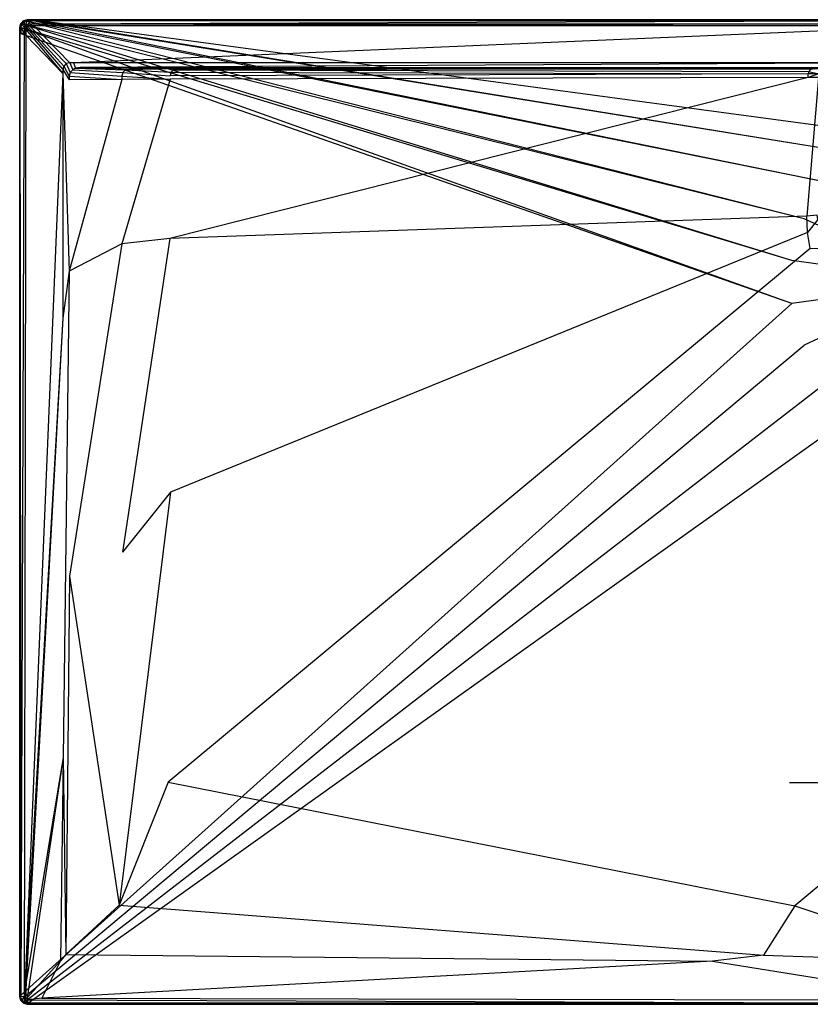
# Model space of a CAD drawing. Extents: x 0 to 1.5, y -0.8 to 0.
# Tile 1 of 8: x 0 to 0.64, y -0.8 to 0. Entities that reach past the tile are written whole.
import ezdxf

# ---------------------------------------------------------------- set-up
doc = ezdxf.new("R2010")
doc.units = 0
doc.layers.add('L1_WANNE_N_UDA1580ARA215V___0__', color=7, linetype='CONTINUOUS')

msp = doc.modelspace()

# ---------------------------------------------------------------- linework, layer by layer
at = {"layer": 'L1_WANNE_N_UDA1580ARA215V___0__', "color": 8}
for points, invisible_edges in [([(0.003013, -0.000804, 0.01035), (0.006027, 0, 0.000751), (0.003013, -0.000804, 0.000751), (0.003013, -0.000804, 0.01035)], 13), ([(0.006027, 0, 0.000751), (0.003013, -0.000804, 0.01035), (0.006027, 0, 0.01035), (0.006027, 0, 0.000751)], 14), ([(0.006027, 0), (0.003561, -0.00104), (0.003013, -0.000804), (0.006027, 0)], 13), ([(0.003013, -0.000804, 0.01035), (0.006027, 0, 0.0115), (0.006027, 0, 0.01035), (0.003013, -0.000804, 0.01035)], 13), ([(0.006027, 0, 0.0115), (0.003013, -0.000804, 0.01035), (0.003013, -0.000804, 0.0115), (0.006027, 0, 0.0115)], 14), ([(0.003572, -0.001766, 0.013975), (0.006027, 0, 0.0115), (0.003013, -0.000804, 0.0115), (0.003572, -0.001766, 0.013975)], 14), ([(0.003013, -0.000804, 0.000751), (0.006027, 0), (0.003013, -0.000804), (0.003013, -0.000804, 0.000751)], 13), ([(0.006027, 0), (0.003013, -0.000804, 0.000751), (0.006027, 0, 0.000751), (0.006027, 0)], 14), ([(0.003561, -0.00104), (0.006027, 0), (0.006617, -0.000197), (0.003561, -0.00104)], 14), ([(0.003572, -0.001766, 0.013975), (0.006164, -0.001037, 0.013975), (0.006027, 0, 0.0115), (0.003572, -0.001766, 0.013975)], 14), ([(0.006027, 0, 0.000751), (0.009791, 0), (0.006027, 0), (0.006027, 0, 0.000751)], 13), ([(0.009791, 0), (0.006027, 0, 0.000751), (0.009767, 0, 0.000751), (0.009791, 0)], 14), ([(0.009791, 0), (0.006617, -0.000197), (0.006027, 0), (0.009791, 0)], 13), ([(0.006027, 0, 0.000751), (0.009474, 0, 0.010344), (0.009767, 0, 0.000751), (0.006027, 0, 0.000751)], 13), ([(0.009474, 0, 0.010344), (0.006027, 0, 0.000751), (0.006027, 0, 0.01035), (0.009474, 0, 0.010344)], 14), ([(0.006027, 0, 0.01035), (0.009438, 0, 0.0115), (0.009474, 0, 0.010344), (0.006027, 0, 0.01035)], 13), ([(0.009438, 0, 0.0115), (0.006027, 0, 0.01035), (0.006027, 0, 0.0115), (0.009438, 0, 0.0115)], 14), ([(0.006164, -0.001037, 0.013975), (0.009438, 0, 0.0115), (0.006027, 0, 0.0115), (0.006164, -0.001037, 0.013975)], 13), ([(0.009438, 0, 0.0115), (0.006164, -0.001037, 0.013975), (0.009574, -0.001037, 0.013975), (0.009438, 0, 0.0115)], 14), ([(0.006617, -0.000197), (0.009791, 0), (0.010432, -0.00017), (0.006617, -0.000197)], 14), ([(0.009574, -0.001037, 0.013975), (0.75, 0, 0.0115), (0.009438, 0, 0.0115), (0.009574, -0.001037, 0.013975)], 13), ([(0.75, 0, 0.0115), (0.009474, 0, 0.010344), (0.009438, 0, 0.0115), (0.75, 0, 0.0115)], 14), ([(0.75, 0, 0.009683), (0.009767, 0, 0.000751), (0.009474, 0, 0.010344), (0.75, 0, 0.009683)], 14), ([(0.009474, 0, 0.010344), (0.75, 0, 0.0115), (0.75, 0, 0.009683), (0.009474, 0, 0.010344)], 13), ([(0.75, 0, 0.0115), (0.009574, -0.001037, 0.013975), (0.75, -0.001025, 0.013975), (0.75, 0, 0.0115)], 14), ([(0.009767, 0, 0.000751), (0.75, 0), (0.009791, 0), (0.009767, 0, 0.000751)], 13), ([(0.75, 0), (0.009767, 0, 0.000751), (0.75, 0, 0.000703), (0.75, 0)], 14), ([(0.009767, 0, 0.000751), (0.75, 0, 0.009683), (0.75, 0, 0.000703), (0.009767, 0, 0.000751)], 13), ([(0.75, 0), (0.010432, -0.00017), (0.009791, 0), (0.75, 0)], 13), ([(0.010432, -0.00017), (0.75, 0), (0.75, -0.000161), (0.010432, -0.00017)], 14), ([(0.000808, -0.003, 0.01035), (0, -0.006, 0.000751), (0, -0.006, 0.01035), (0.000808, -0.003, 0.01035)], 13), ([(0, -0.006, 0.000751), (0.000808, -0.003, 0.01035), (0.000808, -0.003, 0.000751), (0, -0.006, 0.000751)], 14), ([(0.000808, -0.003), (0.000502, -0.00634), (0, -0.006), (0.000808, -0.003)], 13), ([(0.000808, -0.003, 0.0115), (0, -0.006, 0.01035), (0, -0.006, 0.0115), (0.000808, -0.003, 0.0115)], 13), ([(0, -0.006, 0.01035), (0.000808, -0.003, 0.0115), (0.000808, -0.003, 0.01035), (0, -0.006, 0.01035)], 14), ([(0.000808, -0.003, 0.0115), (0, -0.006, 0.0115), (0.001042, -0.006136, 0.013975), (0.000808, -0.003, 0.0115)], 14), ([(0, -0.006, 0.000751), (0.000808, -0.003), (0, -0.006), (0, -0.006, 0.000751)], 13), ([(0.000808, -0.003), (0, -0.006, 0.000751), (0.000808, -0.003, 0.000751), (0.000808, -0.003)], 14), ([(0, -0.010781, 0.000751), (0, -0.006), (0, -0.010781), (0, -0.010781, 0.000751)], 13), ([(0, -0.006), (0, -0.010781, 0.000751), (0, -0.006, 0.000751), (0, -0.006)], 14), ([(0, -0.006), (0.000502, -0.011176), (0, -0.010781), (0, -0.006)], 13), ([(0.000502, -0.011176), (0, -0.006), (0.000502, -0.00634), (0.000502, -0.011176)], 14), ([(0, -0.006, 0.01035), (0, -0.010781, 0.000751), (0, -0.010781, 0.01035), (0, -0.006, 0.01035)], 13), ([(0, -0.010781, 0.000751), (0, -0.006, 0.01035), (0, -0.006, 0.000751), (0, -0.010781, 0.000751)], 14), ([(0, -0.010781, 0.0115), (0.001042, -0.006136, 0.013975), (0, -0.006, 0.0115), (0, -0.010781, 0.0115)], 14), ([(0, -0.006, 0.0115), (0, -0.010781, 0.01035), (0, -0.010781, 0.0115), (0, -0.006, 0.0115)], 13), ([(0, -0.010781, 0.01035), (0, -0.006, 0.0115), (0, -0.006, 0.01035), (0, -0.010781, 0.01035)], 14), ([(0.001042, -0.006136, 0.013975), (0, -0.010781, 0.0115), (0.001042, -0.010916, 0.013975), (0.001042, -0.006136, 0.013975)], 13), ([(0.000502, -0.00634), (0.000808, -0.003), (0.001325, -0.003285), (0.000502, -0.00634)], 14), ([(0.001325, -0.003285), (0.627441, -0.195572), (0.000502, -0.00634), (0.001325, -0.003285)], 13), ([(0.000502, -0.00634), (0.627441, -0.230657), (0.000502, -0.011176), (0.000502, -0.00634)], 13), ([(0.627441, -0.230657), (0.000502, -0.00634), (0.627441, -0.195572), (0.627441, -0.230657)], 14), ([(0.000808, -0.003, 0.000751), (0.003013, -0.000804, 0.01035), (0.003013, -0.000804, 0.000751), (0.000808, -0.003, 0.000751)], 13), ([(0.003013, -0.000804, 0.01035), (0.000808, -0.003, 0.000751), (0.000808, -0.003, 0.01035), (0.003013, -0.000804, 0.01035)], 14), ([(0.003013, -0.000804), (0.001325, -0.003285), (0.000808, -0.003), (0.003013, -0.000804)], 13), ([(0.000808, -0.003, 0.01035), (0.003013, -0.000804, 0.0115), (0.003013, -0.000804, 0.01035), (0.000808, -0.003, 0.01035)], 13), ([(0.003013, -0.000804, 0.0115), (0.000808, -0.003, 0.01035), (0.000808, -0.003, 0.0115), (0.003013, -0.000804, 0.0115)], 14), ([(0.000808, -0.003, 0.0115), (0.003572, -0.001766, 0.013975), (0.003013, -0.000804, 0.0115), (0.000808, -0.003, 0.0115)], 13), ([(0.000808, -0.003), (0.003013, -0.000804, 0.000751), (0.003013, -0.000804), (0.000808, -0.003)], 13), ([(0.003013, -0.000804, 0.000751), (0.000808, -0.003), (0.000808, -0.003, 0.000751), (0.003013, -0.000804, 0.000751)], 14), ([(0.003572, -0.001766, 0.013975), (0.000808, -0.003, 0.0115), (0.001774, -0.003556, 0.013975), (0.003572, -0.001766, 0.013975)], 14), ([(0.000808, -0.003, 0.0115), (0.001042, -0.006136, 0.013975), (0.001774, -0.003556, 0.013975), (0.000808, -0.003, 0.0115)], 14), ([(0.003516, -0.006461, 0.015), (0.001774, -0.003556, 0.013975), (0.001042, -0.006136, 0.013975), (0.003516, -0.006461, 0.015)], 13), ([(0.003516, -0.011236, 0.015), (0.001042, -0.006136, 0.013975), (0.001042, -0.010916, 0.013975), (0.003516, -0.011236, 0.015)], 13), ([(0.001042, -0.006136, 0.013975), (0.003516, -0.011236, 0.015), (0.003516, -0.006461, 0.015), (0.001042, -0.006136, 0.013975)], 14), ([(0.001325, -0.003285), (0.003013, -0.000804), (0.003561, -0.00104), (0.001325, -0.003285)], 14), ([(0.003561, -0.00104), (0.63737, -0.161907), (0.001325, -0.003285), (0.003561, -0.00104)], 13), ([(0.627441, -0.195572), (0.001325, -0.003285), (0.63737, -0.161907), (0.627441, -0.195572)], 14), ([(0.003959, -0.004812, 0.015), (0.003572, -0.001766, 0.013975), (0.001774, -0.003556, 0.013975), (0.003959, -0.004812, 0.015)], 13), ([(0.001774, -0.003556, 0.013975), (0.003516, -0.006461, 0.015), (0.003959, -0.004812, 0.015), (0.001774, -0.003556, 0.013975)], 14), ([(0.004941, -0.007998, 0.015), (0.003959, -0.004812, 0.015), (0.003516, -0.006461, 0.015), (0.004941, -0.007998, 0.015)], 13), ([(0.004941, -0.012615, 0.015), (0.003516, -0.006461, 0.015), (0.003516, -0.011236, 0.015), (0.004941, -0.012615, 0.015)], 13), ([(0.003516, -0.006461, 0.015), (0.004941, -0.012615, 0.015), (0.004941, -0.007998, 0.015), (0.003516, -0.006461, 0.015)], 14), ([(0.006617, -0.000197), (0.656424, -0.132391), (0.003561, -0.00104), (0.006617, -0.000197)], 13), ([(0.63737, -0.161907), (0.003561, -0.00104), (0.656424, -0.132391), (0.63737, -0.161907)], 14), ([(0.004833, -0.003942, 0.015), (0.006164, -0.001037, 0.013975), (0.003572, -0.001766, 0.013975), (0.004833, -0.003942, 0.015)], 13), ([(0.003572, -0.001766, 0.013975), (0.003959, -0.004812, 0.015), (0.004833, -0.003942, 0.015), (0.003572, -0.001766, 0.013975)], 14), ([(0.005399, -0.006296, 0.015), (0.004833, -0.003942, 0.015), (0.003959, -0.004812, 0.015), (0.005399, -0.006296, 0.015)], 13), ([(0.003959, -0.004812, 0.015), (0.004941, -0.007998, 0.015), (0.005399, -0.006296, 0.015), (0.003959, -0.004812, 0.015)], 14), ([(0.006164, -0.001037, 0.013975), (0.004833, -0.003942, 0.015), (0.006489, -0.0035, 0.015), (0.006164, -0.001037, 0.013975)], 14), ([(0.006325, -0.005375, 0.015), (0.006489, -0.0035, 0.015), (0.004833, -0.003942, 0.015), (0.006325, -0.005375, 0.015)], 13), ([(0.004833, -0.003942, 0.015), (0.005399, -0.006296, 0.015), (0.006325, -0.005375, 0.015), (0.004833, -0.003942, 0.015)], 14), ([(0.035086, -0.040508, 0.015), (0.005399, -0.006296, 0.015), (0.004941, -0.007998, 0.015), (0.035086, -0.040508, 0.015)], 13), ([(0.035086, -0.043612, 0.015), (0.004941, -0.007998, 0.015), (0.004941, -0.012615, 0.015), (0.035086, -0.043612, 0.015)], 13), ([(0.004941, -0.007998, 0.015), (0.035086, -0.043612, 0.015), (0.035086, -0.040508, 0.015), (0.004941, -0.007998, 0.015)], 14), ([(0.035843, -0.037695, 0.015), (0.006325, -0.005375, 0.015), (0.005399, -0.006296, 0.015), (0.035843, -0.037695, 0.015)], 13), ([(0.005399, -0.006296, 0.015), (0.035086, -0.040508, 0.015), (0.035843, -0.037695, 0.015), (0.005399, -0.006296, 0.015)], 14), ([(0.006489, -0.0035, 0.015), (0.009574, -0.001037, 0.013975), (0.006164, -0.001037, 0.013975), (0.006489, -0.0035, 0.015)], 13), ([(0.006489, -0.0035, 0.015), (0.006325, -0.005375, 0.015), (0.008034, -0.004919, 0.015), (0.006489, -0.0035, 0.015)], 14), ([(0.037864, -0.035683, 0.015), (0.008034, -0.004919, 0.015), (0.006325, -0.005375, 0.015), (0.037864, -0.035683, 0.015)], 13), ([(0.006325, -0.005375, 0.015), (0.035843, -0.037695, 0.015), (0.037864, -0.035683, 0.015), (0.006325, -0.005375, 0.015)], 14), ([(0.009574, -0.001037, 0.013975), (0.006489, -0.0035, 0.015), (0.009897, -0.0035, 0.015), (0.009574, -0.001037, 0.013975)], 14), ([(0.008034, -0.004919, 0.015), (0.009897, -0.0035, 0.015), (0.006489, -0.0035, 0.015), (0.008034, -0.004919, 0.015)], 13), ([(0.010432, -0.00017), (0.683058, -0.109415), (0.006617, -0.000197), (0.010432, -0.00017)], 13), ([(0.656424, -0.132391), (0.006617, -0.000197), (0.683058, -0.109415), (0.656424, -0.132391)], 14), ([(0.009897, -0.0035, 0.015), (0.008034, -0.004919, 0.015), (0.011428, -0.004919, 0.015), (0.009897, -0.0035, 0.015)], 14), ([(0.040689, -0.03493, 0.015), (0.011428, -0.004919, 0.015), (0.008034, -0.004919, 0.015), (0.040689, -0.03493, 0.015)], 13), ([(0.008034, -0.004919, 0.015), (0.037864, -0.035683, 0.015), (0.040689, -0.03493, 0.015), (0.008034, -0.004919, 0.015)], 14), ([(0.009897, -0.0035, 0.015), (0.75, -0.001025, 0.013975), (0.009574, -0.001037, 0.013975), (0.009897, -0.0035, 0.015)], 13), ([(0.75, -0.001025, 0.013975), (0.009897, -0.0035, 0.015), (0.75, -0.0035, 0.015), (0.75, -0.001025, 0.013975)], 14), ([(0.011428, -0.004919, 0.015), (0.75, -0.0035, 0.015), (0.009897, -0.0035, 0.015), (0.011428, -0.004919, 0.015)], 13), ([(0.75, -0.000161), (0.715116, -0.09484), (0.010432, -0.00017), (0.75, -0.000161)], 13), ([(0.683058, -0.109415), (0.010432, -0.00017), (0.715116, -0.09484), (0.683058, -0.109415)], 14), ([(0.75, -0.0035, 0.015), (0.011428, -0.004919, 0.015), (0.75, -0.004919, 0.015), (0.75, -0.0035, 0.015)], 14), ([(0.043802, -0.03493, 0.015), (0.75, -0.004919, 0.015), (0.011428, -0.004919, 0.015), (0.043802, -0.03493, 0.015)], 13), ([(0.011428, -0.004919, 0.015), (0.040689, -0.03493, 0.015), (0.043802, -0.03493, 0.015), (0.011428, -0.004919, 0.015)], 14), ([(0.75, -0.004919, 0.015), (0.043802, -0.03493, 0.015), (0.75, -0.03493, 0.015), (0.75, -0.004919, 0.015)], 14), ([(0, -0.794, 0.000751), (0, -0.010781), (0, -0.794), (0, -0.794, 0.000751)], 13), ([(0, -0.010781), (0, -0.794, 0.000751), (0, -0.010781, 0.000751), (0, -0.010781)], 14), ([(0.000502, -0.011176), (0, -0.794), (0, -0.010781), (0.000502, -0.011176)], 13), ([(0, -0.010781, 0.01035), (0, -0.794, 0.000751), (0, -0.794, 0.01035), (0, -0.010781, 0.01035)], 13), ([(0, -0.794, 0.000751), (0, -0.010781, 0.01035), (0, -0.010781, 0.000751), (0, -0.794, 0.000751)], 14), ([(0.001042, -0.793864, 0.013975), (0, -0.010781, 0.0115), (0, -0.794, 0.0115), (0.001042, -0.793864, 0.013975)], 13), ([(0, -0.010781, 0.0115), (0.001042, -0.793864, 0.013975), (0.001042, -0.010916, 0.013975), (0, -0.010781, 0.0115)], 14), ([(0, -0.010781, 0.0115), (0, -0.794, 0.01035), (0, -0.794, 0.0115), (0, -0.010781, 0.0115)], 13), ([(0, -0.794, 0.01035), (0, -0.010781, 0.0115), (0, -0.010781, 0.01035), (0, -0.794, 0.01035)], 14), ([(0, -0.794), (0.000502, -0.011176), (0.000519, -0.793049), (0, -0.794)], 14), ([(0.627441, -0.230657), (0.000519, -0.793049), (0.000502, -0.011176), (0.627441, -0.230657)], 13), ([(0.001042, -0.793864, 0.013975), (0.003516, -0.011236, 0.015), (0.001042, -0.010916, 0.013975), (0.001042, -0.793864, 0.013975)], 13), ([(0.003516, -0.011236, 0.015), (0.001042, -0.793864, 0.013975), (0.003516, -0.79354, 0.015), (0.003516, -0.011236, 0.015)], 14), ([(0.003516, -0.79354, 0.015), (0.004941, -0.012615, 0.015), (0.003516, -0.011236, 0.015), (0.003516, -0.79354, 0.015)], 13), ([(0.004941, -0.012615, 0.015), (0.003516, -0.79354, 0.015), (0.004941, -0.768867, 0.015), (0.004941, -0.012615, 0.015)], 14), ([(0.004941, -0.768867, 0.015), (0.035086, -0.043612, 0.015), (0.004941, -0.012615, 0.015), (0.004941, -0.768867, 0.015)], 13), ([(0.040178, -0.045999, 0.015), (0.035843, -0.037695, 0.015), (0.035086, -0.040508, 0.015), (0.040178, -0.045999, 0.015)], 13), ([(0.040985, -0.042999, 0.015), (0.037864, -0.035683, 0.015), (0.035843, -0.037695, 0.015), (0.040985, -0.042999, 0.015)], 13), ([(0.035843, -0.037695, 0.015), (0.040178, -0.045999, 0.015), (0.040985, -0.042999, 0.015), (0.035843, -0.037695, 0.015)], 14), ([(0.043191, -0.040803, 0.015), (0.040689, -0.03493, 0.015), (0.037864, -0.035683, 0.015), (0.043191, -0.040803, 0.015)], 13), ([(0.037864, -0.035683, 0.015), (0.040985, -0.042999, 0.015), (0.043191, -0.040803, 0.015), (0.037864, -0.035683, 0.015)], 14), ([(0.040689, -0.03493, 0.015), (0.043191, -0.040803, 0.015), (0.045286, -0.039432, 0.015), (0.040689, -0.03493, 0.015)], 14), ([(0.045286, -0.039432, 0.015), (0.043802, -0.03493, 0.015), (0.040689, -0.03493, 0.015), (0.045286, -0.039432, 0.015)], 13), ([(0.086054, -0.040785, 0.014862), (0.045286, -0.039432, 0.015), (0.043191, -0.040803, 0.015), (0.086054, -0.040785, 0.014862)], 13), ([(0.04927, -0.038928, 0.015), (0.75, -0.03493, 0.015), (0.043802, -0.03493, 0.015), (0.04927, -0.038928, 0.015)], 13), ([(0.043802, -0.03493, 0.015), (0.045286, -0.039432, 0.015), (0.04927, -0.038928, 0.015), (0.043802, -0.03493, 0.015)], 14), ([(0.088999, -0.039999, 0.014861), (0.04927, -0.038928, 0.015), (0.045286, -0.039432, 0.015), (0.088999, -0.039999, 0.014861)], 13), ([(0.045286, -0.039432, 0.015), (0.086054, -0.040785, 0.014862), (0.088999, -0.039999, 0.014861), (0.045286, -0.039432, 0.015)], 14), ([(0.75, -0.03493, 0.015), (0.04927, -0.038928, 0.015), (0.75, -0.039031, 0.015), (0.75, -0.03493, 0.015)], 14), ([(0.75, -0.039031, 0.015), (0.04927, -0.038928, 0.015), (0.75, -0.039999, 0.014301), (0.75, -0.039031, 0.015)], 14), ([(0.75, -0.039999, 0.014301), (0.04927, -0.038928, 0.015), (0.091915, -0.039631, 0.014861), (0.75, -0.039999, 0.014301)], 14), ([(0.04927, -0.038928, 0.015), (0.088999, -0.039999, 0.014861), (0.091915, -0.039631, 0.014861), (0.04927, -0.038928, 0.015)], 14), ([(0.127854, -0.039999, 0.013113), (0.088999, -0.039999, 0.014861), (0.086054, -0.040785, 0.014862), (0.127854, -0.039999, 0.013113)], 14), ([(0.127854, -0.039999, 0.013113), (0.086054, -0.040785, 0.014862), (0.125073, -0.04074, 0.013045), (0.127854, -0.039999, 0.013113)], 14), ([(0.130399, -0.039698, 0.01323), (0.091915, -0.039631, 0.014861), (0.088999, -0.039999, 0.014861), (0.130399, -0.039698, 0.01323)], 14), ([(0.130399, -0.039698, 0.01323), (0.088999, -0.039999, 0.014861), (0.127854, -0.039999, 0.013113), (0.130399, -0.039698, 0.01323)], 14), ([(0.091915, -0.039631, 0.014861), (0.75, -0.039999, 0.012843), (0.75, -0.039999, 0.014301), (0.091915, -0.039631, 0.014861)], 14), ([(0.091915, -0.039631, 0.014861), (0.130399, -0.039698, 0.01323), (0.75, -0.039999, 0.012843), (0.091915, -0.039631, 0.014861)], 14), ([(0.644718, -0.039999, 0.005528), (0.127854, -0.039999, 0.013113), (0.125073, -0.04074, 0.013045), (0.644718, -0.039999, 0.005528)], 14), ([(0.644718, -0.039999, 0.005528), (0.125073, -0.04074, 0.013045), (0.642657, -0.040548, 0.005156), (0.644718, -0.039999, 0.005528)], 14), ([(0.645659, -0.039984, 0.00671), (0.130399, -0.039698, 0.01323), (0.127854, -0.039999, 0.013113), (0.645659, -0.039984, 0.00671)], 14), ([(0.127854, -0.039999, 0.013113), (0.644718, -0.039999, 0.005528), (0.645659, -0.039984, 0.00671), (0.127854, -0.039999, 0.013113)], 14), ([(0.130399, -0.039698, 0.01323), (0.75, -0.039999, 0.007258), (0.75, -0.039999, 0.012843), (0.130399, -0.039698, 0.01323)], 14), ([(0.130399, -0.039698, 0.01323), (0.645659, -0.039984, 0.00671), (0.75, -0.039999, 0.007258), (0.130399, -0.039698, 0.01323)], 14), ([(0.035086, -0.043612, 0.015), (0.004941, -0.768867, 0.015), (0.035086, -0.242383, 0.015), (0.035086, -0.043612, 0.015)], 14), ([(0.040178, -0.048848, 0.015), (0.035086, -0.040508, 0.015), (0.035086, -0.043612, 0.015), (0.040178, -0.048848, 0.015)], 13), ([(0.035086, -0.040508, 0.015), (0.040178, -0.048848, 0.015), (0.040178, -0.045999, 0.015), (0.035086, -0.040508, 0.015)], 14), ([(0.040178, -0.204413, 0.015), (0.035086, -0.043612, 0.015), (0.035086, -0.242383, 0.015), (0.040178, -0.204413, 0.015)], 13), ([(0.035086, -0.043612, 0.015), (0.040178, -0.204413, 0.015), (0.040178, -0.048848, 0.015), (0.035086, -0.043612, 0.015)], 14), ([(0.083108, -0.045864, 0.014865), (0.040985, -0.042999, 0.015), (0.040178, -0.045999, 0.015), (0.083108, -0.045864, 0.014865)], 13), ([(0.040178, -0.045999, 0.015), (0.083108, -0.048717, 0.014867), (0.083108, -0.045864, 0.014865), (0.040178, -0.045999, 0.015)], 14), ([(0.083108, -0.048717, 0.014867), (0.040178, -0.045999, 0.015), (0.040178, -0.048848, 0.015), (0.083108, -0.048717, 0.014867)], 13), ([(0.083897, -0.042932, 0.014864), (0.043191, -0.040803, 0.015), (0.040985, -0.042999, 0.015), (0.083897, -0.042932, 0.014864)], 13), ([(0.040985, -0.042999, 0.015), (0.083108, -0.045864, 0.014865), (0.083897, -0.042932, 0.014864), (0.040985, -0.042999, 0.015)], 14), ([(0.043191, -0.040803, 0.015), (0.083897, -0.042932, 0.014864), (0.086054, -0.040785, 0.014862), (0.043191, -0.040803, 0.015)], 14), ([(0.122293, -0.045534, 0.013053), (0.083897, -0.042932, 0.014864), (0.083108, -0.045864, 0.014865), (0.122293, -0.045534, 0.013053)], 13), ([(0.083108, -0.045864, 0.014865), (0.122293, -0.048396, 0.013062), (0.122293, -0.045534, 0.013053), (0.083108, -0.045864, 0.014865)], 14), ([(0.122293, -0.048396, 0.013062), (0.083108, -0.045864, 0.014865), (0.083108, -0.048717, 0.014867), (0.122293, -0.048396, 0.013062)], 13), ([(0.123038, -0.042767, 0.013049), (0.086054, -0.040785, 0.014862), (0.083897, -0.042932, 0.014864), (0.123038, -0.042767, 0.013049)], 13), ([(0.083897, -0.042932, 0.014864), (0.122293, -0.045534, 0.013053), (0.123038, -0.042767, 0.013049), (0.083897, -0.042932, 0.014864)], 14), ([(0.086054, -0.040785, 0.014862), (0.123038, -0.042767, 0.013049), (0.125073, -0.04074, 0.013045), (0.086054, -0.040785, 0.014862)], 14), ([(0.640596, -0.047002, 0.005227), (0.122293, -0.048396, 0.013062), (0.1221, -0.177826, 0.0134), (0.640596, -0.047002, 0.005227)], 14), ([(0.640596, -0.047002, 0.005227), (0.1221, -0.177826, 0.0134), (0.639563, -0.159734, 0.006596), (0.640596, -0.047002, 0.005227)], 14), ([(0.640596, -0.044102, 0.00519), (0.123038, -0.042767, 0.013049), (0.122293, -0.045534, 0.013053), (0.640596, -0.044102, 0.00519)], 13), ([(0.640596, -0.044102, 0.00519), (0.122293, -0.045534, 0.013053), (0.122293, -0.048396, 0.013062), (0.640596, -0.044102, 0.00519)], 14), ([(0.640596, -0.047002, 0.005227), (0.640596, -0.044102, 0.00519), (0.122293, -0.048396, 0.013062), (0.640596, -0.047002, 0.005227)], 14), ([(0.641148, -0.04205, 0.005174), (0.125073, -0.04074, 0.013045), (0.123038, -0.042767, 0.013049), (0.641148, -0.04205, 0.005174)], 13), ([(0.123038, -0.042767, 0.013049), (0.640596, -0.044102, 0.00519), (0.641148, -0.04205, 0.005174), (0.123038, -0.042767, 0.013049)], 14), ([(0.125073, -0.04074, 0.013045), (0.641148, -0.04205, 0.005174), (0.642657, -0.040548, 0.005156), (0.125073, -0.04074, 0.013045)], 14), ([(0.649105, -0.046933, 0.004835), (0.640596, -0.047002, 0.005227), (0.639563, -0.159734, 0.006596), (0.649105, -0.046933, 0.004835)], 14), ([(0.649105, -0.046933, 0.004835), (0.639563, -0.159734, 0.006596), (0.64803, -0.158829, 0.006256), (0.649105, -0.046933, 0.004835)], 14), ([(0.649105, -0.04403, 0.004797), (0.641148, -0.04205, 0.005174), (0.640596, -0.044102, 0.00519), (0.649105, -0.04403, 0.004797)], 13), ([(0.640596, -0.047002, 0.005227), (0.649105, -0.04403, 0.004797), (0.640596, -0.044102, 0.00519), (0.640596, -0.047002, 0.005227)], 13), ([(0.649105, -0.04403, 0.004797), (0.640596, -0.047002, 0.005227), (0.649105, -0.046933, 0.004835), (0.649105, -0.04403, 0.004797)], 14), ([(0.649648, -0.042014, 0.00478), (0.642657, -0.040548, 0.005156), (0.641148, -0.04205, 0.005174), (0.649648, -0.042014, 0.00478)], 13), ([(0.641148, -0.04205, 0.005174), (0.649105, -0.04403, 0.004797), (0.649648, -0.042014, 0.00478), (0.641148, -0.04205, 0.005174)], 14), ([(0.083108, -0.048717, 0.014867), (0.040178, -0.048848, 0.015), (0.040178, -0.204413, 0.015), (0.083108, -0.048717, 0.014867)], 14), ([(0.083108, -0.048717, 0.014867), (0.040178, -0.204413, 0.015), (0.083107, -0.181994, 0.014968), (0.083108, -0.048717, 0.014867)], 14), ([(0.122293, -0.048396, 0.013062), (0.083108, -0.048717, 0.014867), (0.083107, -0.181994, 0.014968), (0.122293, -0.048396, 0.013062)], 14), ([(0.122293, -0.048396, 0.013062), (0.083107, -0.181994, 0.014968), (0.1221, -0.177826, 0.0134), (0.122293, -0.048396, 0.013062)], 14), ([(0.75, -0.213114), (0.63737, -0.161907), (0.656424, -0.132391), (0.75, -0.213114)], 14), ([(0.639563, -0.159734, 0.006596), (0.1221, -0.177826, 0.0134), (0.122526, -0.383869, 0.013404), (0.639563, -0.159734, 0.006596)], 14), ([(0.640214, -0.172781, 0.006611), (0.639563, -0.159734, 0.006596), (0.122526, -0.383869, 0.013404), (0.640214, -0.172781, 0.006611)], 14), ([(0.64803, -0.158829, 0.006256), (0.639563, -0.159734, 0.006596), (0.640214, -0.172781, 0.006611), (0.64803, -0.158829, 0.006256)], 14), ([(0.648692, -0.16222, 0.006272), (0.64803, -0.158829, 0.006256), (0.640214, -0.172781, 0.006611), (0.648692, -0.16222, 0.006272)], 14), ([(0.75, -0.213114), (0.627441, -0.195572), (0.63737, -0.161907), (0.75, -0.213114)], 14), ([(0.648692, -0.16222, 0.006272), (0.640214, -0.172781, 0.006611), (0.642257, -0.185856, 0.006629), (0.648692, -0.16222, 0.006272)], 14), ([(0.650926, -0.164157, 0.00629), (0.648692, -0.16222, 0.006272), (0.642257, -0.185856, 0.006629), (0.650926, -0.164157, 0.00629)], 14), ([(0.655156, -0.186379, 0.0067), (0.650926, -0.164157, 0.00629), (0.642257, -0.185856, 0.006629), (0.655156, -0.186379, 0.0067)], 14), ([(0.640214, -0.172781, 0.006611), (0.122526, -0.383869, 0.013404), (0.120754, -0.619592, 0.013408), (0.640214, -0.172781, 0.006611)], 14), ([(0.642257, -0.185856, 0.006629), (0.640214, -0.172781, 0.006611), (0.120754, -0.619592, 0.013408), (0.642257, -0.185856, 0.006629)], 14), ([(0.04054, -0.452008, 0.015), (0.083107, -0.181994, 0.014968), (0.040178, -0.204413, 0.015), (0.04054, -0.452008, 0.015)], 13), ([(0.083107, -0.181994, 0.014968), (0.04054, -0.452008, 0.015), (0.083482, -0.432503, 0.014969), (0.083107, -0.181994, 0.014968)], 14), ([(0.083482, -0.432503, 0.014969), (0.1221, -0.177826, 0.0134), (0.083107, -0.181994, 0.014968), (0.083482, -0.432503, 0.014969)], 13), ([(0.1221, -0.177826, 0.0134), (0.083482, -0.432503, 0.014969), (0.122526, -0.383869, 0.013404), (0.1221, -0.177826, 0.0134)], 14), ([(0.642257, -0.185856, 0.006629), (0.120754, -0.619592, 0.013408), (0.62548, -0.620069, 0.013423), (0.642257, -0.185856, 0.006629)], 14), ([(0.655156, -0.186379, 0.0067), (0.642257, -0.185856, 0.006629), (0.62548, -0.620069, 0.013423), (0.655156, -0.186379, 0.0067)], 14), ([(0.75, -0.620069, 0.013404), (0.655156, -0.186379, 0.0067), (0.62548, -0.620069, 0.013423), (0.75, -0.620069, 0.013404)], 14), ([(0.75, -0.213114), (0.627441, -0.230657), (0.627441, -0.195572), (0.75, -0.213114)], 14), ([(0.03546, -0.599442, 0.015), (0.040178, -0.204413, 0.015), (0.035086, -0.242383, 0.015), (0.03546, -0.599442, 0.015)], 13), ([(0.040178, -0.204413, 0.015), (0.03546, -0.599442, 0.015), (0.04054, -0.452008, 0.015), (0.040178, -0.204413, 0.015)], 14), ([(0.75, -0.213114), (0.63737, -0.264322), (0.627441, -0.230657), (0.75, -0.213114)], 14), ([(0.75, -0.213114), (0.656424, -0.293838), (0.63737, -0.264322), (0.75, -0.213114)], 14), ([(0.000519, -0.793049), (0.627441, -0.230657), (0.63737, -0.264322), (0.000519, -0.793049)], 14), ([(0.005382, -0.781847, 0.015), (0.035086, -0.242383, 0.015), (0.004941, -0.768867, 0.015), (0.005382, -0.781847, 0.015)], 13), ([(0.035086, -0.242383, 0.015), (0.005382, -0.781847, 0.015), (0.03546, -0.599442, 0.015), (0.035086, -0.242383, 0.015)], 14), ([(0.63737, -0.264322), (0.00136, -0.796097), (0.000519, -0.793049), (0.63737, -0.264322)], 13), ([(0.00136, -0.796097), (0.63737, -0.264322), (0.656424, -0.293838), (0.00136, -0.796097)], 14), ([(0.656424, -0.293838), (0.003609, -0.79833), (0.00136, -0.796097), (0.656424, -0.293838)], 13), ([(0.003609, -0.79833), (0.656424, -0.293838), (0.683058, -0.316814), (0.003609, -0.79833)], 14), ([(0.683058, -0.316814), (0.006675, -0.799159), (0.003609, -0.79833), (0.683058, -0.316814)], 13), ([(0.006675, -0.799159), (0.683058, -0.316814), (0.715116, -0.331389), (0.006675, -0.799159)], 14), ([(0.715116, -0.331389), (0.701655, -0.799168), (0.006675, -0.799159), (0.715116, -0.331389)], 13), ([(0.122526, -0.383869, 0.013404), (0.083482, -0.432503, 0.014969), (0.080831, -0.719517, 0.01497), (0.122526, -0.383869, 0.013404)], 14), ([(0.122526, -0.383869, 0.013404), (0.080831, -0.719517, 0.01497), (0.120754, -0.619592, 0.013408), (0.122526, -0.383869, 0.013404)], 14), ([(0.04054, -0.452008, 0.015), (0.080831, -0.719517, 0.01497), (0.083482, -0.432503, 0.014969), (0.04054, -0.452008, 0.015)], 14), ([(0.03546, -0.599442, 0.015), (0.037593, -0.759539, 0.015), (0.04054, -0.452008, 0.015), (0.03546, -0.599442, 0.015)], 14), ([(0.080831, -0.719517, 0.01497), (0.04054, -0.452008, 0.015), (0.037593, -0.759539, 0.015), (0.080831, -0.719517, 0.01497)], 13), ([(0.006107, -0.794638, 0.015), (0.03546, -0.599442, 0.015), (0.005382, -0.781847, 0.015), (0.006107, -0.794638, 0.015)], 13), ([(0.03546, -0.599442, 0.015), (0.006107, -0.794638, 0.015), (0.033044, -0.764611, 0.015), (0.03546, -0.599442, 0.015)], 14), ([(0.037593, -0.759539, 0.015), (0.03546, -0.599442, 0.015), (0.033044, -0.764611, 0.015), (0.037593, -0.759539, 0.015)], 13), ([(0.629782, -0.719984, 0.014971), (0.120754, -0.619592, 0.013408), (0.080831, -0.719517, 0.01497), (0.629782, -0.719984, 0.014971)], 13), ([(0.120754, -0.619592, 0.013408), (0.629782, -0.719984, 0.014971), (0.62548, -0.620069, 0.013423), (0.120754, -0.619592, 0.013408)], 14), ([(0.629782, -0.719984, 0.014971), (0.75, -0.620069, 0.013404), (0.62548, -0.620069, 0.013423), (0.629782, -0.719984, 0.014971)], 13), ([(0.75, -0.620069, 0.013404), (0.629782, -0.719984, 0.014971), (0.75, -0.719984, 0.014966), (0.75, -0.620069, 0.013404)], 14), ([(0.604296, -0.760001, 0.015), (0.080831, -0.719517, 0.01497), (0.037593, -0.759539, 0.015), (0.604296, -0.760001, 0.015)], 13), ([(0.080831, -0.719517, 0.01497), (0.604296, -0.760001, 0.015), (0.629782, -0.719984, 0.014971), (0.080831, -0.719517, 0.01497)], 14), ([(0.75, -0.760001, 0.015), (0.629782, -0.719984, 0.014971), (0.604296, -0.760001, 0.015), (0.75, -0.760001, 0.015)], 13), ([(0.629782, -0.719984, 0.014971), (0.75, -0.760001, 0.015), (0.75, -0.719984, 0.014966), (0.629782, -0.719984, 0.014971)], 14), ([(0.562921, -0.76507, 0.015), (0.037593, -0.759539, 0.015), (0.033044, -0.764611, 0.015), (0.562921, -0.76507, 0.015)], 13), ([(0.037593, -0.759539, 0.015), (0.562921, -0.76507, 0.015), (0.604296, -0.760001, 0.015), (0.037593, -0.759539, 0.015)], 14), ([(0.018073, -0.795081, 0.015), (0.033044, -0.764611, 0.015), (0.006107, -0.794638, 0.015), (0.018073, -0.795081, 0.015)], 13), ([(0.033044, -0.764611, 0.015), (0.018073, -0.795081, 0.015), (0.562921, -0.76507, 0.015), (0.033044, -0.764611, 0.015)], 14), ([(0.75, -0.795081, 0.015), (0.562921, -0.76507, 0.015), (0.018073, -0.795081, 0.015), (0.75, -0.795081, 0.015)], 13), ([(0.75, -0.76507, 0.015), (0.604296, -0.760001, 0.015), (0.562921, -0.76507, 0.015), (0.75, -0.76507, 0.015)], 13), ([(0.562921, -0.76507, 0.015), (0.75, -0.795081, 0.015), (0.75, -0.76507, 0.015), (0.562921, -0.76507, 0.015)], 14), ([(0.604296, -0.760001, 0.015), (0.75, -0.76507, 0.015), (0.75, -0.760001, 0.015), (0.604296, -0.760001, 0.015)], 14), ([(0.003959, -0.795188, 0.015), (0.004941, -0.768867, 0.015), (0.003516, -0.79354, 0.015), (0.003959, -0.795188, 0.015)], 13), ([(0.004941, -0.768867, 0.015), (0.003959, -0.795188, 0.015), (0.005382, -0.781847, 0.015), (0.004941, -0.768867, 0.015)], 14), ([(0.004833, -0.796058, 0.015), (0.005382, -0.781847, 0.015), (0.003959, -0.795188, 0.015), (0.004833, -0.796058, 0.015)], 13), ([(0.005382, -0.781847, 0.015), (0.004833, -0.796058, 0.015), (0.006107, -0.794638, 0.015), (0.005382, -0.781847, 0.015)], 14), ([(0.000519, -0.793049), (0.000808, -0.797), (0, -0.794), (0.000519, -0.793049)], 13), ([(0.001042, -0.793864, 0.013975), (0, -0.794, 0.0115), (0.001774, -0.796444, 0.013975), (0.001042, -0.793864, 0.013975)], 14), ([(0.000808, -0.797, 0.000751), (0, -0.794), (0.000808, -0.797), (0.000808, -0.797, 0.000751)], 13), ([(0, -0.794), (0.000808, -0.797, 0.000751), (0, -0.794, 0.000751), (0, -0.794)], 14), ([(0, -0.794, 0.01035), (0.000808, -0.797, 0.000751), (0.000808, -0.797, 0.01035), (0, -0.794, 0.01035)], 13), ([(0.000808, -0.797, 0.000751), (0, -0.794, 0.01035), (0, -0.794, 0.000751), (0.000808, -0.797, 0.000751)], 14), ([(0, -0.794, 0.0115), (0.000808, -0.797, 0.0115), (0.001774, -0.796444, 0.013975), (0, -0.794, 0.0115)], 14), ([(0, -0.794, 0.0115), (0.000808, -0.797, 0.01035), (0.000808, -0.797, 0.0115), (0, -0.794, 0.0115)], 13), ([(0.000808, -0.797, 0.01035), (0, -0.794, 0.0115), (0, -0.794, 0.01035), (0.000808, -0.797, 0.01035)], 14), ([(0.000808, -0.797), (0.000519, -0.793049), (0.00136, -0.796097), (0.000808, -0.797)], 14), ([(0.00136, -0.796097), (0.003013, -0.799196), (0.000808, -0.797), (0.00136, -0.796097)], 13), ([(0.003013, -0.799196, 0.0115), (0.001774, -0.796444, 0.013975), (0.000808, -0.797, 0.0115), (0.003013, -0.799196, 0.0115)], 13), ([(0.003013, -0.799196, 0.000751), (0.000808, -0.797), (0.003013, -0.799196), (0.003013, -0.799196, 0.000751)], 13), ([(0.000808, -0.797), (0.003013, -0.799196, 0.000751), (0.000808, -0.797, 0.000751), (0.000808, -0.797)], 14), ([(0.003013, -0.799196, 0.01035), (0.000808, -0.797, 0.000751), (0.003013, -0.799196, 0.000751), (0.003013, -0.799196, 0.01035)], 13), ([(0.000808, -0.797, 0.000751), (0.003013, -0.799196, 0.01035), (0.000808, -0.797, 0.01035), (0.000808, -0.797, 0.000751)], 14), ([(0.003013, -0.799196, 0.01035), (0.000808, -0.797, 0.0115), (0.000808, -0.797, 0.01035), (0.003013, -0.799196, 0.01035)], 13), ([(0.000808, -0.797, 0.0115), (0.003013, -0.799196, 0.01035), (0.003013, -0.799196, 0.0115), (0.000808, -0.797, 0.0115)], 14), ([(0.001774, -0.796444, 0.013975), (0.003516, -0.79354, 0.015), (0.001042, -0.793864, 0.013975), (0.001774, -0.796444, 0.013975)], 13), ([(0.003013, -0.799196), (0.00136, -0.796097), (0.003609, -0.79833), (0.003013, -0.799196)], 14), ([(0.003516, -0.79354, 0.015), (0.001774, -0.796444, 0.013975), (0.003959, -0.795188, 0.015), (0.003516, -0.79354, 0.015)], 14), ([(0.003572, -0.798234, 0.013975), (0.003959, -0.795188, 0.015), (0.001774, -0.796444, 0.013975), (0.003572, -0.798234, 0.013975)], 13), ([(0.001774, -0.796444, 0.013975), (0.003013, -0.799196, 0.0115), (0.003572, -0.798234, 0.013975), (0.001774, -0.796444, 0.013975)], 14), ([(0.006164, -0.798963, 0.013975), (0.003572, -0.798234, 0.013975), (0.003013, -0.799196, 0.0115), (0.006164, -0.798963, 0.013975)], 14), ([(0.003609, -0.79833), (0.006027, -0.8), (0.003013, -0.799196), (0.003609, -0.79833)], 13), ([(0.006164, -0.798963, 0.013975), (0.003013, -0.799196, 0.0115), (0.006027, -0.8, 0.0115), (0.006164, -0.798963, 0.013975)], 14), ([(0.006027, -0.8, 0.000751), (0.003013, -0.799196), (0.006027, -0.8), (0.006027, -0.8, 0.000751)], 13), ([(0.003013, -0.799196), (0.006027, -0.8, 0.000751), (0.003013, -0.799196, 0.000751), (0.003013, -0.799196)], 14), ([(0.006027, -0.8, 0.01035), (0.003013, -0.799196, 0.000751), (0.006027, -0.8, 0.000751), (0.006027, -0.8, 0.01035)], 13), ([(0.003013, -0.799196, 0.000751), (0.006027, -0.8, 0.01035), (0.003013, -0.799196, 0.01035), (0.003013, -0.799196, 0.000751)], 14), ([(0.006027, -0.8, 0.0115), (0.003013, -0.799196, 0.01035), (0.006027, -0.8, 0.01035), (0.006027, -0.8, 0.0115)], 13), ([(0.003013, -0.799196, 0.01035), (0.006027, -0.8, 0.0115), (0.003013, -0.799196, 0.0115), (0.003013, -0.799196, 0.01035)], 14), ([(0.003959, -0.795188, 0.015), (0.003572, -0.798234, 0.013975), (0.004833, -0.796058, 0.015), (0.003959, -0.795188, 0.015)], 14), ([(0.006164, -0.798963, 0.013975), (0.004833, -0.796058, 0.015), (0.003572, -0.798234, 0.013975), (0.006164, -0.798963, 0.013975)], 13), ([(0.006027, -0.8), (0.003609, -0.79833), (0.006675, -0.799159), (0.006027, -0.8)], 14), ([(0.006489, -0.7965, 0.015), (0.006107, -0.794638, 0.015), (0.004833, -0.796058, 0.015), (0.006489, -0.7965, 0.015)], 13), ([(0.004833, -0.796058, 0.015), (0.006164, -0.798963, 0.013975), (0.006489, -0.7965, 0.015), (0.004833, -0.796058, 0.015)], 14), ([(0.006027, -0.8, 0.0115), (0.75, -0.798975, 0.013975), (0.006164, -0.798963, 0.013975), (0.006027, -0.8, 0.0115)], 14), ([(0.75, -0.798975, 0.013975), (0.006027, -0.8, 0.0115), (0.75, -0.8, 0.0115), (0.75, -0.798975, 0.013975)], 13), ([(0.006675, -0.799159), (0.75, -0.8), (0.006027, -0.8), (0.006675, -0.799159)], 13), ([(0.75, -0.8, 0.000751), (0.006027, -0.8), (0.75, -0.8), (0.75, -0.8, 0.000751)], 13), ([(0.006027, -0.8), (0.75, -0.8, 0.000751), (0.006027, -0.8, 0.000751), (0.006027, -0.8)], 14), ([(0.75, -0.8, 0.0115), (0.006027, -0.8, 0.01035), (0.75, -0.8, 0.01035), (0.75, -0.8, 0.0115)], 13), ([(0.006027, -0.8, 0.01035), (0.75, -0.8, 0.0115), (0.006027, -0.8, 0.0115), (0.006027, -0.8, 0.01035)], 14), ([(0.75, -0.8, 0.01035), (0.006027, -0.8, 0.000751), (0.75, -0.8, 0.000751), (0.75, -0.8, 0.01035)], 13), ([(0.006027, -0.8, 0.000751), (0.75, -0.8, 0.01035), (0.006027, -0.8, 0.01035), (0.006027, -0.8, 0.000751)], 14), ([(0.006107, -0.794638, 0.015), (0.006489, -0.7965, 0.015), (0.018073, -0.795081, 0.015), (0.006107, -0.794638, 0.015)], 14), ([(0.75, -0.798975, 0.013975), (0.006489, -0.7965, 0.015), (0.006164, -0.798963, 0.013975), (0.75, -0.798975, 0.013975)], 13), ([(0.75, -0.7965, 0.015), (0.018073, -0.795081, 0.015), (0.006489, -0.7965, 0.015), (0.75, -0.7965, 0.015)], 13), ([(0.006489, -0.7965, 0.015), (0.75, -0.798975, 0.013975), (0.75, -0.7965, 0.015), (0.006489, -0.7965, 0.015)], 14), ([(0.75, -0.8), (0.006675, -0.799159), (0.701655, -0.799168), (0.75, -0.8)], 14), ([(0.018073, -0.795081, 0.015), (0.75, -0.7965, 0.015), (0.75, -0.795081, 0.015), (0.018073, -0.795081, 0.015)], 14)]:
    msp.add_3dface(points, dxfattribs=dict(at, invisible_edges=invisible_edges))

doc.saveas('drawing.dxf')
